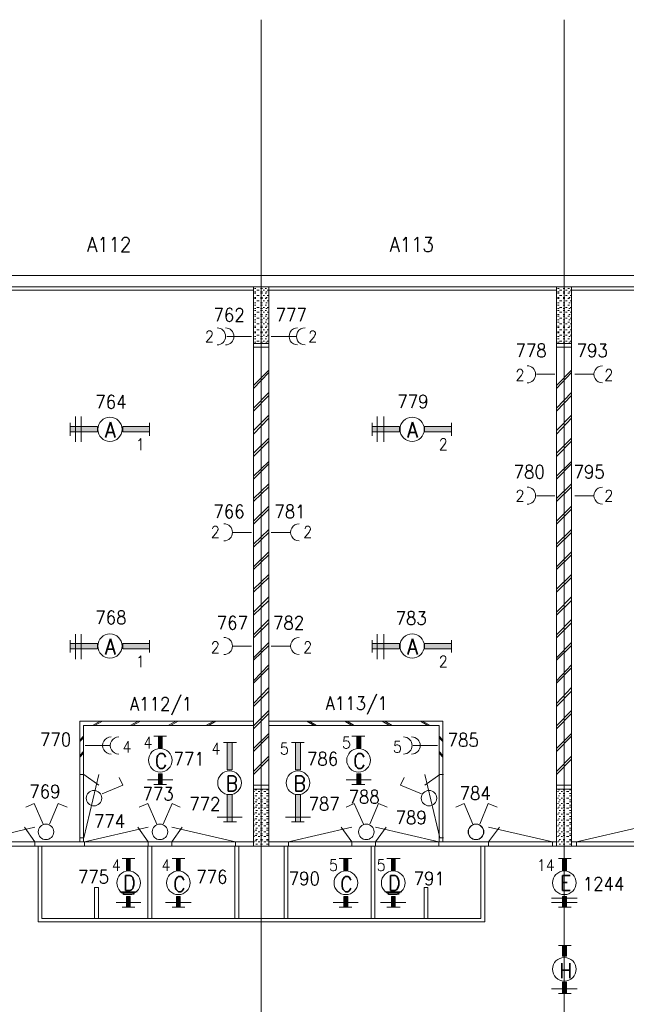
# Model space of a CAD drawing. Header units: metres. Extents: x -120 to -9, y 63 to 139.
# Tile 27 of 44: x -67 to -59, y 107 to 120. Entities that reach past the tile are written whole.
import ezdxf
from ezdxf.enums import TextEntityAlignment as Align

# ---------------------------------------------------------------- set-up
doc = ezdxf.new("R2010")
doc.units = ezdxf.units.M
doc.header["$MEASUREMENT"] = 0
doc.layers.add('Level 1', color=1, linetype='Continuous', lineweight=0)
doc.styles.add('Style-STANDARD', font='STANDARD.shx')

msp = doc.modelspace()

# ---------------------------------------------------------------- linework, layer by layer
at = {"layer": 'Level 1', "color": 11, "linetype": 'Continuous', "lineweight": 0}
for p, q in [((-63.792, 120.383), (-63.792, 93.672)), ((-59.796, 120.383), (-59.796, 93.626)), ((-113.636, 117.008), (-14.097, 117.008)), ((-113.636, 109.477), (-14.097, 109.477))]:
    msp.add_line(p, q, dxfattribs=at)
at = {"layer": 'Level 1', "color": 1, "linetype": 'Continuous', "lineweight": 0}
for p, q in [((-107.987, 117.008), (-51.554, 117.008)), ((-107.839, 116.86), (-51.698, 116.86)), ((-63.893, 116.86), (-63.893, 109.477)), ((-63.882, 116.837), (-63.862, 116.837)), ((-63.8, 116.837), (-63.776, 116.837)), ((-63.741, 116.837), (-63.722, 116.837)), ((-63.69, 116.86), (-63.69, 109.477)), ((-59.893, 116.86), (-59.893, 109.477)), ((-59.882, 116.837), (-59.858, 116.837)), ((-59.807, 116.837), (-59.784, 116.837)), ((-59.745, 116.837), (-59.725, 116.837)), ((-59.698, 116.86), (-59.698, 109.477)), ((-67.683, 116.813), (-63.893, 116.813)), ((-63.882, 116.79), (-63.862, 116.79)), ((-63.882, 116.774), (-63.862, 116.774)), ((-63.882, 116.719), (-63.862, 116.719)), ((-63.882, 116.704), (-63.862, 116.704)), ((-63.85, 116.813), (-63.819, 116.813)), ((-63.85, 116.743), (-63.819, 116.743)), ((-63.8, 116.79), (-63.776, 116.79)), ((-63.8, 116.774), (-63.776, 116.774)), ((-63.8, 116.719), (-63.776, 116.719)), ((-63.8, 116.704), (-63.776, 116.704)), ((-63.765, 116.813), (-63.749, 116.813)), ((-63.765, 116.743), (-63.749, 116.743)), ((-63.741, 116.774), (-63.722, 116.774)), ((-63.741, 116.704), (-63.722, 116.704)), ((-63.733, 116.79), (-63.714, 116.79)), ((-63.733, 116.719), (-63.714, 116.719)), ((-63.714, 116.813), (-63.702, 116.813)), ((-63.714, 116.743), (-63.702, 116.743)), ((-63.69, 116.813), (-59.893, 116.813)), ((-59.882, 116.79), (-59.858, 116.79)), ((-59.882, 116.774), (-59.858, 116.774)), ((-59.882, 116.719), (-59.858, 116.719)), ((-59.882, 116.704), (-59.858, 116.704)), ((-59.854, 116.813), (-59.827, 116.813)), ((-59.854, 116.743), (-59.827, 116.743)), ((-59.807, 116.79), (-59.784, 116.79)), ((-59.807, 116.774), (-59.784, 116.774)), ((-59.807, 116.719), (-59.784, 116.719)), ((-59.807, 116.704), (-59.784, 116.704)), ((-59.776, 116.813), (-59.753, 116.813)), ((-59.776, 116.743), (-59.753, 116.743)), ((-59.745, 116.774), (-59.725, 116.774)), ((-59.745, 116.704), (-59.725, 116.704)), ((-59.733, 116.79), (-59.714, 116.79)), ((-59.733, 116.719), (-59.714, 116.719)), ((-59.714, 116.813), (-59.702, 116.813)), ((-59.714, 116.743), (-59.702, 116.743)), ((-59.698, 116.813), (-55.901, 116.813)), ((-63.882, 116.649), (-63.862, 116.649)), ((-63.882, 116.618), (-63.862, 116.618)), ((-63.882, 116.571), (-63.862, 116.571)), ((-63.85, 116.672), (-63.819, 116.672)), ((-63.85, 116.587), (-63.819, 116.587)), ((-63.8, 116.649), (-63.776, 116.649)), ((-63.8, 116.618), (-63.776, 116.618)), ((-63.8, 116.571), (-63.776, 116.571)), ((-63.765, 116.672), (-63.749, 116.672)), ((-63.765, 116.587), (-63.749, 116.587)), ((-63.741, 116.618), (-63.722, 116.618)), ((-63.733, 116.649), (-63.714, 116.649)), ((-63.733, 116.571), (-63.714, 116.571)), ((-63.714, 116.672), (-63.702, 116.672)), ((-63.714, 116.587), (-63.702, 116.587)), ((-59.882, 116.649), (-59.858, 116.649)), ((-59.882, 116.618), (-59.858, 116.618)), ((-59.882, 116.571), (-59.858, 116.571)), ((-59.854, 116.672), (-59.827, 116.672)), ((-59.854, 116.587), (-59.827, 116.587)), ((-59.807, 116.649), (-59.784, 116.649)), ((-59.807, 116.618), (-59.784, 116.618)), ((-59.807, 116.571), (-59.784, 116.571)), ((-59.776, 116.672), (-59.753, 116.672)), ((-59.776, 116.587), (-59.753, 116.587)), ((-59.745, 116.618), (-59.725, 116.618)), ((-59.733, 116.649), (-59.714, 116.649)), ((-59.733, 116.571), (-59.714, 116.571)), ((-59.714, 116.672), (-59.702, 116.672)), ((-59.714, 116.587), (-59.702, 116.587)), ((-63.882, 116.547), (-63.862, 116.547)), ((-63.882, 116.493), (-63.862, 116.493)), ((-63.882, 116.469), (-63.862, 116.469)), ((-63.85, 116.524), (-63.819, 116.524)), ((-63.85, 116.446), (-63.819, 116.446)), ((-63.8, 116.547), (-63.776, 116.547)), ((-63.8, 116.493), (-63.776, 116.493)), ((-63.8, 116.469), (-63.776, 116.469)), ((-63.765, 116.524), (-63.749, 116.524)), ((-63.765, 116.446), (-63.749, 116.446)), ((-63.741, 116.547), (-63.722, 116.547)), ((-63.741, 116.469), (-63.722, 116.469)), ((-63.733, 116.493), (-63.714, 116.493)), ((-63.714, 116.524), (-63.702, 116.524)), ((-63.714, 116.446), (-63.702, 116.446)), ((-59.882, 116.547), (-59.858, 116.547)), ((-59.882, 116.493), (-59.858, 116.493)), ((-59.882, 116.469), (-59.858, 116.469)), ((-59.854, 116.524), (-59.827, 116.524)), ((-59.854, 116.446), (-59.827, 116.446)), ((-59.807, 116.547), (-59.784, 116.547)), ((-59.807, 116.493), (-59.784, 116.493)), ((-59.807, 116.469), (-59.784, 116.469)), ((-59.776, 116.524), (-59.753, 116.524)), ((-59.776, 116.446), (-59.753, 116.446)), ((-59.745, 116.547), (-59.725, 116.547)), ((-59.745, 116.469), (-59.725, 116.469)), ((-59.733, 116.493), (-59.714, 116.493)), ((-59.714, 116.524), (-59.702, 116.524)), ((-59.714, 116.446), (-59.702, 116.446)), ((-63.882, 116.422), (-63.862, 116.422)), ((-63.882, 116.391), (-63.862, 116.391)), ((-63.882, 116.337), (-63.862, 116.337)), ((-63.882, 116.321), (-63.862, 116.321)), ((-63.85, 116.368), (-63.819, 116.368)), ((-63.8, 116.422), (-63.776, 116.422)), ((-63.8, 116.391), (-63.776, 116.391)), ((-63.8, 116.337), (-63.776, 116.337)), ((-63.8, 116.321), (-63.776, 116.321)), ((-63.765, 116.368), (-63.749, 116.368)), ((-63.741, 116.391), (-63.722, 116.391)), ((-63.741, 116.321), (-63.722, 116.321)), ((-63.733, 116.422), (-63.714, 116.422)), ((-63.733, 116.337), (-63.714, 116.337)), ((-63.714, 116.368), (-63.702, 116.368)), ((-59.882, 116.422), (-59.858, 116.422)), ((-59.882, 116.391), (-59.858, 116.391)), ((-59.882, 116.337), (-59.858, 116.337)), ((-59.882, 116.321), (-59.858, 116.321)), ((-59.854, 116.368), (-59.827, 116.368)), ((-59.807, 116.422), (-59.784, 116.422)), ((-59.807, 116.391), (-59.784, 116.391)), ((-59.807, 116.337), (-59.784, 116.337)), ((-59.807, 116.321), (-59.784, 116.321)), ((-59.776, 116.368), (-59.753, 116.368)), ((-59.745, 116.391), (-59.725, 116.391)), ((-59.745, 116.321), (-59.725, 116.321)), ((-59.733, 116.422), (-59.714, 116.422)), ((-59.733, 116.337), (-59.714, 116.337)), ((-59.714, 116.368), (-59.702, 116.368)), ((-64.245, 116.204), (-63.921, 116.204)), ((-63.882, 116.266), (-63.862, 116.266)), ((-63.882, 116.251), (-63.862, 116.251)), ((-63.882, 116.204), (-63.862, 116.204)), ((-63.882, 116.172), (-63.862, 116.172)), ((-63.85, 116.29), (-63.819, 116.29)), ((-63.85, 116.219), (-63.819, 116.219)), ((-63.8, 116.266), (-63.776, 116.266)), ((-63.8, 116.251), (-63.776, 116.251)), ((-63.8, 116.204), (-63.776, 116.204)), ((-63.8, 116.172), (-63.776, 116.172)), ((-63.765, 116.29), (-63.749, 116.29)), ((-63.765, 116.219), (-63.749, 116.219)), ((-63.741, 116.251), (-63.722, 116.251)), ((-63.741, 116.172), (-63.722, 116.172)), ((-63.733, 116.266), (-63.714, 116.266)), ((-63.733, 116.204), (-63.714, 116.204)), ((-63.714, 116.29), (-63.702, 116.29)), ((-63.714, 116.219), (-63.702, 116.219)), ((-63.335, 116.204), (-63.659, 116.204)), ((-59.882, 116.266), (-59.858, 116.266)), ((-59.882, 116.251), (-59.858, 116.251)), ((-59.882, 116.204), (-59.858, 116.204)), ((-59.882, 116.172), (-59.858, 116.172)), ((-59.854, 116.29), (-59.827, 116.29)), ((-59.854, 116.219), (-59.827, 116.219)), ((-59.807, 116.266), (-59.784, 116.266)), ((-59.807, 116.251), (-59.784, 116.251)), ((-59.807, 116.204), (-59.784, 116.204)), ((-59.807, 116.172), (-59.784, 116.172)), ((-59.776, 116.29), (-59.753, 116.29)), ((-59.776, 116.219), (-59.753, 116.219)), ((-59.745, 116.251), (-59.725, 116.251)), ((-59.745, 116.172), (-59.725, 116.172)), ((-59.733, 116.266), (-59.714, 116.266)), ((-59.733, 116.204), (-59.714, 116.204)), ((-59.714, 116.29), (-59.702, 116.29)), ((-59.714, 116.219), (-59.702, 116.219)), ((-63.893, 116.11), (-63.69, 116.11)), ((-63.893, 116.063), (-63.69, 116.063)), ((-63.882, 116.126), (-63.862, 116.126)), ((-63.85, 116.141), (-63.819, 116.141)), ((-63.8, 116.126), (-63.776, 116.126)), ((-63.765, 116.141), (-63.749, 116.141)), ((-63.733, 116.126), (-63.714, 116.126)), ((-63.714, 116.141), (-63.702, 116.141)), ((-59.893, 116.11), (-59.698, 116.11)), ((-59.893, 116.063), (-59.698, 116.063)), ((-59.882, 116.126), (-59.858, 116.126)), ((-59.854, 116.141), (-59.827, 116.141)), ((-59.807, 116.126), (-59.784, 116.126)), ((-59.776, 116.141), (-59.753, 116.141)), ((-59.733, 116.126), (-59.714, 116.126)), ((-59.714, 116.141), (-59.702, 116.141)), ((-63.69, 115.758), (-63.893, 115.555)), ((-63.69, 115.727), (-63.893, 115.516)), ((-59.917, 115.704), (-60.159, 115.704)), ((-59.698, 115.758), (-59.893, 115.555)), ((-59.698, 115.727), (-59.893, 115.516)), ((-59.655, 115.704), (-59.409, 115.704)), ((-63.69, 115.462), (-63.893, 115.258)), ((-63.69, 115.422), (-63.893, 115.219)), ((-59.698, 115.462), (-59.893, 115.258)), ((-59.698, 115.422), (-59.893, 115.219)), ((-66.241, 115.149), (-66.241, 114.813)), ((-66.167, 115.149), (-66.167, 114.813)), ((-63.69, 115.165), (-63.893, 114.962)), ((-62.261, 115.149), (-62.261, 114.813)), ((-62.175, 115.149), (-62.175, 114.813)), ((-59.698, 115.165), (-59.893, 114.962)), ((-66.311, 114.891), (-66.311, 115.063)), ((-65.264, 114.891), (-65.264, 115.063)), ((-63.69, 115.126), (-63.893, 114.915)), ((-62.327, 114.891), (-62.327, 115.063)), ((-61.28, 114.891), (-61.28, 115.063)), ((-59.698, 115.126), (-59.893, 114.915)), ((-63.69, 114.86), (-63.893, 114.665)), ((-63.69, 114.821), (-63.893, 114.618)), ((-59.698, 114.86), (-59.893, 114.665)), ((-59.698, 114.821), (-59.893, 114.618)), ((-63.69, 114.555), (-63.893, 114.36)), ((-63.69, 114.524), (-63.893, 114.321)), ((-59.698, 114.555), (-59.893, 114.36)), ((-59.698, 114.524), (-59.893, 114.321)), ((-63.69, 114.258), (-63.893, 114.063)), ((-63.69, 114.219), (-63.893, 114.024)), ((-59.698, 114.258), (-59.893, 114.063)), ((-59.698, 114.219), (-59.893, 114.024)), ((-59.917, 114.102), (-60.159, 114.102)), ((-59.655, 114.102), (-59.409, 114.102)), ((-63.69, 113.962), (-63.893, 113.766)), ((-59.698, 113.962), (-59.893, 113.766)), ((-63.69, 113.922), (-63.893, 113.727)), ((-59.698, 113.922), (-59.893, 113.727)), ((-63.921, 113.618), (-64.167, 113.618)), ((-63.69, 113.657), (-63.893, 113.462)), ((-63.69, 113.618), (-63.893, 113.422)), ((-63.659, 113.618), (-63.413, 113.618)), ((-59.698, 113.657), (-59.893, 113.462)), ((-59.698, 113.618), (-59.893, 113.422)), ((-63.69, 113.36), (-63.893, 113.165)), ((-63.69, 113.321), (-63.893, 113.126)), ((-59.698, 113.36), (-59.893, 113.165)), ((-59.698, 113.321), (-59.893, 113.126)), ((-63.69, 113.063), (-63.893, 112.868)), ((-59.698, 113.063), (-59.893, 112.868)), ((-63.69, 113.024), (-63.893, 112.829)), ((-59.698, 113.024), (-59.893, 112.829)), ((-63.69, 112.766), (-63.893, 112.563)), ((-63.69, 112.719), (-63.893, 112.524)), ((-59.698, 112.766), (-59.893, 112.563)), ((-59.698, 112.719), (-59.893, 112.524)), ((-63.69, 112.469), (-63.893, 112.266)), ((-63.69, 112.422), (-63.893, 112.227)), ((-59.698, 112.469), (-59.893, 112.266)), ((-59.698, 112.422), (-59.893, 112.227)), ((-66.241, 112.274), (-66.241, 111.946)), ((-66.167, 112.274), (-66.167, 111.946)), ((-62.261, 112.274), (-62.261, 111.946)), ((-62.175, 112.274), (-62.175, 111.946)), ((-66.311, 112.032), (-66.311, 112.196)), ((-65.264, 112.032), (-65.264, 112.196)), ((-63.69, 112.165), (-63.893, 111.962)), ((-62.327, 112.032), (-62.327, 112.196)), ((-61.28, 112.032), (-61.28, 112.196)), ((-59.698, 112.165), (-59.893, 111.962)), ((-63.921, 112.118), (-64.167, 112.118)), ((-63.69, 112.126), (-63.893, 111.93)), ((-63.659, 112.118), (-63.413, 112.118)), ((-59.698, 112.126), (-59.893, 111.93)), ((-63.69, 111.868), (-63.893, 111.657)), ((-63.69, 111.829), (-63.893, 111.626)), ((-59.698, 111.868), (-59.893, 111.657)), ((-59.698, 111.829), (-59.893, 111.626)), ((-63.69, 111.571), (-63.893, 111.36)), ((-63.69, 111.524), (-63.893, 111.321)), ((-59.698, 111.571), (-59.893, 111.36)), ((-59.698, 111.524), (-59.893, 111.321)), ((-63.69, 111.266), (-63.893, 111.063)), ((-59.698, 111.266), (-59.893, 111.063)), ((-66.186, 111.126), (-66.186, 109.532)), ((-63.893, 111.126), (-66.186, 111.126)), ((-65.917, 111.126), (-66.018, 111.071)), ((-65.886, 111.126), (-65.991, 111.071)), ((-65.417, 111.126), (-65.522, 111.071)), ((-65.386, 111.126), (-65.491, 111.071)), ((-64.917, 111.126), (-65.018, 111.071)), ((-64.889, 111.126), (-64.991, 111.071)), ((-64.417, 111.126), (-64.522, 111.071)), ((-64.389, 111.126), (-64.487, 111.071)), ((-63.69, 111.227), (-63.893, 111.024)), ((-63.69, 111.126), (-61.393, 111.126)), ((-63.19, 111.126), (-63.093, 111.071)), ((-63.159, 111.126), (-63.061, 111.071)), ((-62.69, 111.126), (-62.597, 111.071)), ((-62.659, 111.126), (-62.565, 111.071)), ((-62.194, 111.126), (-62.097, 111.071)), ((-62.159, 111.126), (-62.065, 111.071)), ((-61.69, 111.126), (-61.593, 111.071)), ((-61.663, 111.126), (-61.561, 111.071)), ((-61.393, 111.126), (-61.393, 109.532)), ((-59.698, 111.227), (-59.893, 111.024)), ((-63.893, 111.071), (-66.139, 111.071)), ((-66.139, 111.071), (-66.139, 109.532)), ((-63.69, 111.071), (-61.444, 111.071)), ((-61.444, 111.071), (-61.444, 109.532)), ((-66.139, 110.93), (-66.186, 110.876)), ((-66.139, 110.907), (-66.186, 110.86)), ((-65.21, 110.93), (-65.042, 110.93)), ((-64.12, 110.844), (-64.288, 110.844)), ((-63.69, 110.962), (-63.893, 110.766)), ((-63.69, 110.93), (-63.893, 110.727)), ((-63.225, 110.844), (-63.39, 110.844)), ((-62.597, 110.93), (-62.425, 110.93)), ((-61.444, 110.93), (-61.393, 110.876)), ((-61.444, 110.907), (-61.393, 110.86)), ((-59.698, 110.962), (-59.893, 110.766)), ((-59.698, 110.93), (-59.893, 110.727)), ((-66.139, 110.727), (-66.186, 110.672)), ((-65.792, 110.805), (-66.116, 110.805)), ((-61.788, 110.805), (-61.464, 110.805)), ((-61.444, 110.727), (-61.393, 110.672)), ((-66.139, 110.704), (-66.186, 110.649)), ((-63.69, 110.665), (-63.893, 110.462)), ((-63.69, 110.626), (-63.893, 110.422)), ((-61.444, 110.704), (-61.393, 110.649)), ((-59.698, 110.665), (-59.893, 110.462)), ((-59.698, 110.626), (-59.893, 110.422)), ((-66.183, 110.422), (-66.132, 110.422)), ((-66.132, 109.587), (-65.933, 110.422)), ((-66.132, 110.422), (-65.933, 110.282)), ((-65.62, 110.282), (-65.667, 110.383)), ((-65.292, 110.352), (-64.956, 110.352)), ((-62.671, 110.352), (-62.339, 110.352)), ((-61.952, 110.282), (-61.905, 110.383)), ((-61.436, 109.587), (-61.632, 110.422)), ((-61.436, 110.422), (-61.632, 110.282)), ((-61.386, 110.422), (-61.436, 110.422)), ((-65.889, 110.165), (-65.62, 110.282)), ((-65.21, 110.29), (-65.042, 110.29)), ((-63.69, 110.282), (-63.893, 110.282)), ((-63.69, 110.227), (-63.893, 110.227)), ((-63.874, 110.196), (-63.882, 110.196)), ((-63.85, 110.219), (-63.874, 110.219)), ((-63.811, 110.196), (-63.831, 110.196)), ((-63.776, 110.219), (-63.8, 110.219)), ((-63.733, 110.196), (-63.757, 110.196)), ((-63.702, 110.219), (-63.722, 110.219)), ((-62.597, 110.29), (-62.425, 110.29)), ((-61.675, 110.165), (-61.952, 110.282)), ((-59.698, 110.282), (-59.893, 110.282)), ((-59.698, 110.227), (-59.893, 110.227)), ((-59.87, 110.196), (-59.882, 110.196)), ((-59.854, 110.219), (-59.87, 110.219)), ((-59.815, 110.196), (-59.835, 110.196)), ((-59.784, 110.219), (-59.807, 110.219)), ((-59.733, 110.196), (-59.765, 110.196)), ((-59.702, 110.219), (-59.722, 110.219)), ((-63.874, 110.11), (-63.882, 110.11)), ((-63.85, 110.141), (-63.874, 110.141)), ((-63.85, 110.063), (-63.874, 110.063)), ((-63.843, 110.172), (-63.862, 110.172)), ((-63.843, 110.087), (-63.862, 110.087)), ((-63.811, 110.11), (-63.831, 110.11)), ((-63.776, 110.172), (-63.8, 110.172)), ((-63.776, 110.141), (-63.8, 110.141)), ((-63.776, 110.087), (-63.8, 110.087)), ((-63.776, 110.063), (-63.8, 110.063)), ((-63.733, 110.11), (-63.757, 110.11)), ((-63.702, 110.172), (-63.722, 110.172)), ((-63.702, 110.141), (-63.722, 110.141)), ((-63.702, 110.087), (-63.722, 110.087)), ((-63.702, 110.063), (-63.722, 110.063)), ((-59.87, 110.11), (-59.882, 110.11)), ((-59.854, 110.141), (-59.87, 110.141)), ((-59.854, 110.063), (-59.87, 110.063)), ((-59.843, 110.172), (-59.858, 110.172)), ((-59.843, 110.087), (-59.858, 110.087)), ((-59.815, 110.11), (-59.835, 110.11)), ((-59.784, 110.172), (-59.807, 110.172)), ((-59.784, 110.141), (-59.807, 110.141)), ((-59.784, 110.087), (-59.807, 110.087)), ((-59.784, 110.063), (-59.807, 110.063)), ((-59.733, 110.11), (-59.765, 110.11)), ((-59.702, 110.172), (-59.722, 110.172)), ((-59.702, 110.141), (-59.722, 110.141)), ((-59.702, 110.087), (-59.722, 110.087)), ((-59.702, 110.063), (-59.722, 110.063)), ((-66.788, 110.04), (-66.897, 109.993)), ((-66.671, 109.766), (-66.788, 110.04)), ((-66.585, 109.766), (-66.472, 110.04)), ((-66.472, 110.04), (-66.354, 109.993)), ((-65.288, 110.04), (-65.401, 109.993)), ((-65.171, 109.766), (-65.288, 110.04)), ((-65.085, 109.766), (-64.968, 110.04)), ((-64.968, 110.04), (-64.862, 109.993)), ((-63.874, 110.04), (-63.882, 110.04)), ((-63.874, 109.977), (-63.882, 109.977)), ((-63.85, 109.993), (-63.874, 109.993)), ((-63.843, 110.016), (-63.862, 110.016)), ((-63.843, 109.946), (-63.862, 109.946)), ((-63.811, 110.04), (-63.831, 110.04)), ((-63.811, 109.977), (-63.831, 109.977)), ((-63.776, 110.016), (-63.8, 110.016)), ((-63.776, 109.993), (-63.8, 109.993)), ((-63.776, 109.946), (-63.8, 109.946)), ((-63.733, 110.04), (-63.757, 110.04)), ((-63.733, 109.977), (-63.757, 109.977)), ((-63.702, 110.016), (-63.722, 110.016)), ((-63.702, 109.993), (-63.722, 109.993)), ((-63.702, 109.946), (-63.722, 109.946)), ((-62.565, 110.04), (-62.671, 109.993)), ((-62.444, 109.766), (-62.565, 110.04)), ((-62.358, 109.766), (-62.245, 110.04)), ((-62.245, 110.04), (-62.128, 109.993)), ((-61.112, 110.04), (-61.225, 109.993)), ((-60.999, 109.766), (-61.112, 110.04)), ((-60.909, 109.766), (-60.796, 110.04)), ((-60.796, 110.04), (-60.679, 109.993)), ((-59.87, 110.04), (-59.882, 110.04)), ((-59.87, 109.977), (-59.882, 109.977)), ((-59.854, 109.993), (-59.87, 109.993)), ((-59.843, 110.016), (-59.858, 110.016)), ((-59.843, 109.946), (-59.858, 109.946)), ((-59.815, 110.04), (-59.835, 110.04)), ((-59.815, 109.977), (-59.835, 109.977)), ((-59.784, 110.016), (-59.807, 110.016)), ((-59.784, 109.993), (-59.807, 109.993)), ((-59.784, 109.946), (-59.807, 109.946)), ((-59.733, 110.04), (-59.765, 110.04)), ((-59.733, 109.977), (-59.765, 109.977)), ((-59.702, 110.016), (-59.722, 110.016)), ((-59.702, 109.993), (-59.722, 109.993)), ((-59.702, 109.946), (-59.722, 109.946)), ((-64.374, 109.86), (-64.042, 109.86)), ((-63.874, 109.899), (-63.882, 109.899)), ((-63.874, 109.821), (-63.882, 109.821)), ((-63.85, 109.915), (-63.874, 109.915)), ((-63.85, 109.837), (-63.874, 109.837)), ((-63.843, 109.868), (-63.862, 109.868)), ((-63.811, 109.899), (-63.831, 109.899)), ((-63.811, 109.821), (-63.831, 109.821)), ((-63.776, 109.915), (-63.8, 109.915)), ((-63.776, 109.868), (-63.8, 109.868)), ((-63.776, 109.837), (-63.8, 109.837)), ((-63.733, 109.899), (-63.757, 109.899)), ((-63.733, 109.821), (-63.757, 109.821)), ((-63.702, 109.915), (-63.722, 109.915)), ((-63.702, 109.868), (-63.722, 109.868)), ((-63.702, 109.837), (-63.722, 109.837)), ((-63.472, 109.86), (-63.14, 109.86)), ((-59.87, 109.899), (-59.882, 109.899)), ((-59.87, 109.821), (-59.882, 109.821)), ((-59.854, 109.915), (-59.87, 109.915)), ((-59.854, 109.837), (-59.87, 109.837)), ((-59.843, 109.868), (-59.858, 109.868)), ((-59.815, 109.899), (-59.835, 109.899)), ((-59.815, 109.821), (-59.835, 109.821)), ((-59.784, 109.915), (-59.807, 109.915)), ((-59.784, 109.868), (-59.807, 109.868)), ((-59.784, 109.837), (-59.807, 109.837)), ((-59.733, 109.899), (-59.765, 109.899)), ((-59.733, 109.821), (-59.765, 109.821)), ((-59.702, 109.915), (-59.722, 109.915)), ((-59.702, 109.868), (-59.722, 109.868)), ((-59.702, 109.837), (-59.722, 109.837)), ((-67.62, 109.532), (-66.78, 109.727)), ((-66.78, 109.532), (-66.917, 109.727)), ((-66.124, 109.532), (-65.284, 109.727)), ((-65.284, 109.532), (-65.421, 109.727)), ((-64.132, 109.532), (-64.972, 109.727)), ((-64.972, 109.532), (-64.835, 109.727)), ((-64.12, 109.797), (-64.288, 109.797)), ((-63.874, 109.743), (-63.882, 109.743)), ((-63.85, 109.766), (-63.874, 109.766)), ((-63.85, 109.688), (-63.874, 109.688)), ((-63.843, 109.79), (-63.862, 109.79)), ((-63.843, 109.712), (-63.862, 109.712)), ((-63.811, 109.743), (-63.831, 109.743)), ((-63.776, 109.79), (-63.8, 109.79)), ((-63.776, 109.766), (-63.8, 109.766)), ((-63.776, 109.712), (-63.8, 109.712)), ((-63.776, 109.688), (-63.8, 109.688)), ((-63.733, 109.743), (-63.757, 109.743)), ((-63.702, 109.79), (-63.722, 109.79)), ((-63.702, 109.766), (-63.722, 109.766)), ((-63.702, 109.712), (-63.722, 109.712)), ((-63.702, 109.688), (-63.722, 109.688)), ((-63.432, 109.532), (-62.597, 109.727)), ((-63.225, 109.797), (-63.39, 109.797)), ((-62.597, 109.532), (-62.737, 109.727)), ((-61.448, 109.532), (-62.284, 109.727)), ((-62.284, 109.532), (-62.143, 109.727)), ((-59.948, 109.532), (-60.792, 109.727)), ((-60.792, 109.532), (-60.647, 109.727)), ((-59.87, 109.743), (-59.882, 109.743)), ((-59.854, 109.766), (-59.87, 109.766)), ((-59.854, 109.688), (-59.87, 109.688)), ((-59.843, 109.79), (-59.858, 109.79)), ((-59.843, 109.712), (-59.858, 109.712)), ((-59.815, 109.743), (-59.835, 109.743)), ((-59.784, 109.79), (-59.807, 109.79)), ((-59.784, 109.766), (-59.807, 109.766)), ((-59.784, 109.712), (-59.807, 109.712)), ((-59.784, 109.688), (-59.807, 109.688)), ((-59.733, 109.743), (-59.765, 109.743)), ((-59.702, 109.79), (-59.722, 109.79)), ((-59.702, 109.766), (-59.722, 109.766)), ((-59.702, 109.712), (-59.722, 109.712)), ((-59.702, 109.688), (-59.722, 109.688)), ((-59.632, 109.532), (-58.792, 109.727)), ((-66.183, 109.587), (-66.132, 109.587)), ((-63.874, 109.665), (-63.882, 109.665)), ((-63.874, 109.602), (-63.882, 109.602)), ((-63.85, 109.618), (-63.874, 109.618)), ((-63.85, 109.547), (-63.874, 109.547)), ((-63.843, 109.641), (-63.862, 109.641)), ((-63.843, 109.563), (-63.862, 109.563)), ((-63.811, 109.665), (-63.831, 109.665)), ((-63.811, 109.602), (-63.831, 109.602)), ((-63.776, 109.641), (-63.8, 109.641)), ((-63.776, 109.618), (-63.8, 109.618)), ((-63.776, 109.563), (-63.8, 109.563)), ((-63.776, 109.547), (-63.8, 109.547)), ((-63.733, 109.665), (-63.757, 109.665)), ((-63.733, 109.602), (-63.757, 109.602)), ((-63.702, 109.641), (-63.722, 109.641)), ((-63.702, 109.618), (-63.722, 109.618)), ((-63.702, 109.563), (-63.722, 109.563)), ((-63.702, 109.547), (-63.722, 109.547)), ((-61.386, 109.587), (-61.436, 109.587)), ((-59.87, 109.665), (-59.882, 109.665)), ((-59.87, 109.602), (-59.882, 109.602)), ((-59.854, 109.618), (-59.87, 109.618)), ((-59.854, 109.547), (-59.87, 109.547)), ((-59.843, 109.641), (-59.858, 109.641)), ((-59.843, 109.563), (-59.858, 109.563)), ((-59.815, 109.665), (-59.835, 109.665)), ((-59.815, 109.602), (-59.835, 109.602)), ((-59.784, 109.641), (-59.807, 109.641)), ((-59.784, 109.618), (-59.807, 109.618)), ((-59.784, 109.563), (-59.807, 109.563)), ((-59.784, 109.547), (-59.807, 109.547)), ((-59.733, 109.665), (-59.765, 109.665)), ((-59.733, 109.602), (-59.765, 109.602)), ((-59.702, 109.641), (-59.722, 109.641)), ((-59.702, 109.618), (-59.722, 109.618)), ((-59.702, 109.563), (-59.722, 109.563)), ((-59.702, 109.547), (-59.722, 109.547)), ((-111.839, 109.477), (-23.928, 109.477)), ((-67.683, 109.532), (-63.893, 109.532)), ((-66.78, 109.485), (-66.78, 109.532)), ((-66.737, 109.477), (-66.737, 108.477)), ((-66.686, 109.477), (-66.686, 108.524)), ((-66.124, 109.485), (-66.124, 109.532)), ((-65.288, 109.477), (-65.288, 108.524)), ((-65.284, 109.485), (-65.284, 109.532)), ((-65.237, 109.477), (-65.237, 108.524)), ((-64.972, 109.485), (-64.972, 109.532)), ((-64.139, 109.477), (-64.139, 108.524)), ((-64.132, 109.485), (-64.132, 109.532)), ((-64.085, 109.477), (-64.085, 108.524)), ((-63.874, 109.532), (-63.882, 109.532)), ((-63.843, 109.501), (-63.862, 109.501)), ((-63.811, 109.532), (-63.831, 109.532)), ((-63.776, 109.501), (-63.8, 109.501)), ((-63.733, 109.532), (-63.757, 109.532)), ((-63.702, 109.501), (-63.722, 109.501)), ((-63.69, 109.532), (-59.893, 109.532)), ((-63.491, 109.477), (-63.491, 108.524)), ((-63.44, 109.477), (-63.44, 108.524)), ((-63.432, 109.485), (-63.432, 109.532)), ((-62.597, 109.485), (-62.597, 109.532)), ((-62.339, 109.477), (-62.339, 108.524)), ((-62.292, 109.477), (-62.292, 108.524)), ((-62.284, 109.485), (-62.284, 109.532)), ((-61.448, 109.485), (-61.448, 109.532)), ((-60.893, 109.477), (-60.893, 108.524)), ((-60.839, 109.477), (-60.839, 108.477)), ((-60.792, 109.485), (-60.792, 109.532)), ((-59.948, 109.485), (-59.948, 109.532)), ((-59.87, 109.532), (-59.882, 109.532)), ((-59.843, 109.501), (-59.858, 109.501)), ((-59.815, 109.532), (-59.835, 109.532)), ((-59.784, 109.501), (-59.807, 109.501)), ((-59.733, 109.532), (-59.765, 109.532)), ((-59.702, 109.501), (-59.722, 109.501)), ((-59.698, 109.532), (-55.901, 109.532)), ((-59.632, 109.485), (-59.632, 109.532)), ((-65.628, 109.313), (-65.46, 109.313)), ((-64.968, 109.313), (-64.8, 109.313)), ((-62.765, 109.313), (-62.597, 109.313)), ((-62.132, 109.313), (-61.96, 109.313)), ((-59.87, 109.313), (-59.702, 109.313)), ((-65.991, 108.524), (-65.991, 108.93)), ((-65.991, 108.93), (-65.94, 108.93)), ((-65.94, 108.93), (-65.94, 108.524)), ((-61.593, 108.93), (-61.64, 108.93)), ((-61.64, 108.93), (-61.64, 108.524)), ((-61.593, 108.524), (-61.593, 108.93)), ((-65.659, 108.876), (-65.429, 108.876)), ((-65.651, 108.868), (-65.448, 108.868)), ((-65.639, 108.86), (-65.46, 108.86)), ((-65.62, 108.844), (-65.468, 108.844)), ((-65.608, 108.837), (-65.499, 108.837)), ((-62.159, 108.876), (-61.936, 108.876)), ((-62.147, 108.868), (-61.952, 108.868)), ((-62.14, 108.86), (-61.96, 108.86)), ((-62.12, 108.844), (-61.972, 108.844)), ((-62.112, 108.837), (-61.999, 108.837)), ((-59.96, 108.79), (-59.624, 108.79)), ((-65.706, 108.735), (-65.382, 108.735)), ((-65.628, 108.672), (-65.46, 108.672)), ((-65.054, 108.735), (-64.718, 108.735)), ((-64.968, 108.672), (-64.8, 108.672)), ((-62.843, 108.735), (-62.511, 108.735)), ((-62.765, 108.672), (-62.597, 108.672)), ((-62.218, 108.735), (-61.882, 108.735)), ((-62.132, 108.672), (-61.96, 108.672)), ((-59.96, 108.735), (-59.624, 108.735)), ((-59.87, 108.672), (-59.702, 108.672)), ((-66.686, 108.524), (-60.893, 108.524)), ((-66.737, 108.477), (-60.839, 108.477)), ((-59.87, 108.165), (-59.702, 108.165)), ((-59.96, 107.594), (-59.624, 107.594)), ((-59.87, 107.532), (-59.702, 107.532))]:
    msp.add_line(p, q, dxfattribs=at)
for centre, radius in [((-65.788, 114.977), 0.16), ((-61.8, 114.977), 0.16), ((-65.788, 112.118), 0.16), ((-61.8, 112.118), 0.16), ((-65.124, 110.61), 0.156), ((-62.507, 110.61), 0.156), ((-64.21, 110.313), 0.156), ((-63.307, 110.313), 0.156), ((-65.999, 110.11), 0.102), ((-61.577, 110.11), 0.102), ((-66.632, 109.665), 0.102), ((-65.128, 109.665), 0.102), ((-62.405, 109.665), 0.102), ((-60.96, 109.665), 0.102), ((-60.956, 109.665), 0.102), ((-65.542, 108.993), 0.156), ((-64.886, 108.993), 0.156), ((-62.675, 108.993), 0.156), ((-62.05, 108.993), 0.156), ((-59.792, 108.993), 0.156), ((-59.792, 107.852), 0.156)]:
    msp.add_circle(centre, radius, dxfattribs=at)
for centre, start, end in [((-64.374, 116.204), 270.0001, 90), ((-64.264, 116.204), 270.0001, 90), ((-63.311, 116.204), 90, 270.0002), ((-63.214, 116.204), 90, 270.0002), ((-60.284, 115.704), 270.0001, 90), ((-59.288, 115.704), 90, 270.0001), ((-60.284, 114.102), 270.0001, 90), ((-59.288, 114.102), 90, 270.0001), ((-64.284, 113.618), 270.0001, 90), ((-63.292, 113.618), 90, 270.0001), ((-64.284, 112.118), 270.0001, 90), ((-63.292, 112.118), 90, 270.0001), ((-65.772, 110.805), 90, 270.0002), ((-65.671, 110.805), 90, 270.0002), ((-61.913, 110.805), 270.0001, 90), ((-61.807, 110.805), 270.0001, 90)]:
    msp.add_arc(centre, 0.113, start, end, dxfattribs=at)
at = {"layer": 'Level 1', "color": 1, "linetype": 'Continuous', "lineweight": 0, "extrusion": (0, 0, -1)}
for points in [[(65.952, 115.016), (66.311, 115.016), (65.952, 114.946), (66.311, 114.946)], [(61.968, 115.016), (62.327, 115.016), (61.968, 114.946), (62.327, 114.946)], [(65.952, 112.149), (66.311, 112.149), (65.952, 112.079), (66.311, 112.079)], [(61.968, 112.149), (62.327, 112.149), (61.968, 112.079), (62.327, 112.079)], [(64.241, 110.157), (64.241, 109.797), (64.175, 110.157), (64.175, 109.797)], [(63.339, 110.157), (63.339, 109.797), (63.272, 110.157), (63.272, 109.797)]]:
    msp.add_solid(points, dxfattribs=at)
at = {"layer": 'Level 1', "color": 1, "linetype": 'Continuous', "lineweight": 0}
for points in [[(-65.62, 114.946), (-65.264, 114.946), (-65.62, 115.016), (-65.264, 115.016)], [(-61.636, 114.946), (-61.28, 114.946), (-61.636, 115.016), (-61.28, 115.016)], [(-65.62, 112.079), (-65.264, 112.079), (-65.62, 112.149), (-65.264, 112.149)], [(-61.636, 112.079), (-61.28, 112.079), (-61.636, 112.149), (-61.28, 112.149)], [(-65.097, 110.774), (-65.147, 110.774), (-65.097, 110.93), (-65.147, 110.93)], [(-64.175, 110.485), (-64.175, 110.844), (-64.241, 110.485), (-64.241, 110.844)], [(-63.272, 110.485), (-63.272, 110.844), (-63.339, 110.485), (-63.339, 110.844)], [(-62.479, 110.774), (-62.53, 110.774), (-62.479, 110.93), (-62.53, 110.93)], [(-65.097, 110.29), (-65.147, 110.29), (-65.097, 110.43), (-65.147, 110.43)], [(-62.479, 110.29), (-62.53, 110.29), (-62.479, 110.43), (-62.53, 110.43)], [(-65.522, 109.157), (-65.569, 109.157), (-65.522, 109.313), (-65.569, 109.313)], [(-64.862, 109.157), (-64.909, 109.157), (-64.862, 109.313), (-64.909, 109.313)], [(-62.647, 109.157), (-62.702, 109.157), (-62.647, 109.313), (-62.702, 109.313)], [(-62.022, 109.157), (-62.073, 109.157), (-62.022, 109.313), (-62.073, 109.313)], [(-59.765, 109.157), (-59.815, 109.157), (-59.765, 109.313), (-59.815, 109.313)], [(-65.522, 108.672), (-65.569, 108.672), (-65.522, 108.813), (-65.569, 108.813)], [(-64.862, 108.672), (-64.909, 108.672), (-64.862, 108.813), (-64.909, 108.813)], [(-62.647, 108.672), (-62.702, 108.672), (-62.647, 108.813), (-62.702, 108.813)], [(-62.022, 108.672), (-62.073, 108.672), (-62.022, 108.813), (-62.073, 108.813)], [(-59.765, 108.672), (-59.815, 108.672), (-59.765, 108.813), (-59.815, 108.813)], [(-59.765, 108.024), (-59.815, 108.024), (-59.765, 108.165), (-59.815, 108.165)], [(-59.765, 107.532), (-59.815, 107.532), (-59.765, 107.68), (-59.815, 107.68)]]:
    msp.add_solid(points, dxfattribs=at)
for points in [[(-65.952, 115.016), (-66.311, 115.016), (-66.311, 114.946), (-65.952, 114.946)], [(-65.62, 114.946), (-65.264, 114.946), (-65.264, 115.016), (-65.62, 115.016)], [(-61.968, 115.016), (-62.327, 115.016), (-62.327, 114.946), (-61.968, 114.946)], [(-61.636, 114.946), (-61.28, 114.946), (-61.28, 115.016), (-61.636, 115.016)], [(-65.952, 112.149), (-66.311, 112.149), (-66.311, 112.079), (-65.952, 112.079)], [(-65.62, 112.079), (-65.264, 112.079), (-65.264, 112.149), (-65.62, 112.149)], [(-61.968, 112.149), (-62.327, 112.149), (-62.327, 112.079), (-61.968, 112.079)], [(-61.636, 112.079), (-61.28, 112.079), (-61.28, 112.149), (-61.636, 112.149)], [(-65.097, 110.774), (-65.147, 110.774), (-65.147, 110.93), (-65.097, 110.93)], [(-64.175, 110.485), (-64.175, 110.844), (-64.241, 110.844), (-64.241, 110.485)], [(-63.272, 110.485), (-63.272, 110.844), (-63.339, 110.844), (-63.339, 110.485)], [(-62.479, 110.774), (-62.53, 110.774), (-62.53, 110.93), (-62.479, 110.93)], [(-65.097, 110.29), (-65.147, 110.29), (-65.147, 110.43), (-65.097, 110.43)], [(-62.479, 110.29), (-62.53, 110.29), (-62.53, 110.43), (-62.479, 110.43)], [(-64.241, 110.157), (-64.241, 109.797), (-64.175, 109.797), (-64.175, 110.157)], [(-63.339, 110.157), (-63.339, 109.797), (-63.272, 109.797), (-63.272, 110.157)], [(-65.522, 109.157), (-65.569, 109.157), (-65.569, 109.313), (-65.522, 109.313)], [(-64.862, 109.157), (-64.909, 109.157), (-64.909, 109.313), (-64.862, 109.313)], [(-62.647, 109.157), (-62.702, 109.157), (-62.702, 109.313), (-62.647, 109.313)], [(-62.022, 109.157), (-62.073, 109.157), (-62.073, 109.313), (-62.022, 109.313)], [(-59.765, 109.157), (-59.815, 109.157), (-59.815, 109.313), (-59.765, 109.313)], [(-65.522, 108.672), (-65.569, 108.672), (-65.569, 108.813), (-65.522, 108.813)], [(-64.862, 108.672), (-64.909, 108.672), (-64.909, 108.813), (-64.862, 108.813)], [(-62.647, 108.672), (-62.702, 108.672), (-62.702, 108.813), (-62.647, 108.813)], [(-62.022, 108.672), (-62.073, 108.672), (-62.073, 108.813), (-62.022, 108.813)], [(-59.765, 108.672), (-59.815, 108.672), (-59.815, 108.813), (-59.765, 108.813)], [(-59.765, 108.024), (-59.815, 108.024), (-59.815, 108.165), (-59.765, 108.165)], [(-59.765, 107.532), (-59.815, 107.532), (-59.815, 107.68), (-59.765, 107.68)]]:
    msp.add_3dface(points, dxfattribs=at)

# ---------------------------------------------------------------- texts
at = {"layer": 'Level 1', "color": 1, "linetype": 'Continuous', "lineweight": 0, "style": 'Style-STANDARD'}
for s, height, p in [('A112', 0.1914, (-65.798, 117.321)), ('A113', 0.1914, (-61.806, 117.321)), ('762', 0.1757, (-64.216, 116.399)), ('777', 0.1757, (-63.395, 116.399)), ('2', 0.152, (-64.475, 116.126)), ('2', 0.152, (-63.112, 116.126)), ('778', 0.1757, (-60.231, 115.93)), ('793', 0.1757, (-59.423, 115.93)), ('2', 0.152, (-60.377, 115.618)), ('2', 0.152, (-59.205, 115.618)), ('764', 0.1757, (-65.775, 115.251)), ('779', 0.1757, (-61.79, 115.258)), ('1', 0.152, (-65.386, 114.704)), ('2', 0.152, (-61.389, 114.704)), ('780', 0.1757, (-60.255, 114.329)), ('795', 0.1757, (-59.465, 114.329)), ('2', 0.152, (-60.377, 114.024)), ('2', 0.152, (-59.205, 114.024)), ('766', 0.1757, (-64.217, 113.805)), ('781', 0.1757, (-63.412, 113.805)), ('2', 0.152, (-64.397, 113.547)), ('2', 0.152, (-63.178, 113.547)), ('768', 0.1757, (-65.775, 112.407)), ('783', 0.1757, (-61.813, 112.399)), ('767', 0.1757, (-64.173, 112.337)), ('782', 0.1757, (-63.43, 112.337)), ('2', 0.152, (-64.397, 112.024)), ('2', 0.152, (-63.178, 112.024)), ('1', 0.152, (-65.386, 111.837)), ('2', 0.152, (-61.389, 111.837)), ('A112/1', 0.1757, (-65.114, 111.266)), ('A113/1', 0.1757, (-62.532, 111.274)), ('770', 0.1757, (-66.505, 110.797)), ('4', 0.152, (-65.565, 110.712)), ('4', 0.152, (-65.287, 110.766)), ('4', 0.152, (-64.389, 110.688)), ('5', 0.152, (-63.487, 110.688)), ('5', 0.152, (-62.666, 110.766)), ('5', 0.152, (-61.994, 110.712)), ('785', 0.1757, (-61.126, 110.79)), ('771', 0.1757, (-64.744, 110.54)), ('786', 0.1757, (-62.982, 110.54)), ('769', 0.1757, (-66.646, 110.11)), ('773', 0.1757, (-65.153, 110.079)), ('788', 0.1757, (-62.434, 110.04)), ('784', 0.1757, (-60.969, 110.087)), ('772', 0.1757, (-64.536, 109.946)), ('787', 0.1757, (-62.962, 109.946)), ('789', 0.1757, (-61.813, 109.766)), ('774', 0.1757, (-65.794, 109.719)), ('4', 0.152, (-65.705, 109.149)), ('4', 0.152, (-65.049, 109.149)), ('5', 0.152, (-62.838, 109.149)), ('5', 0.152, (-62.209, 109.149)), ('14', 0.1523, (-60.037, 109.149)), ('775', 0.1757, (-66.005, 108.985)), ('776', 0.1757, (-64.443, 108.985)), ('790', 0.1757, (-63.223, 108.962)), ('791', 0.1757, (-61.576, 108.962)), ('1244', 0.1757, (-59.274, 108.891))]:
    msp.add_text(s, height=height, dxfattribs=at).set_placement(p, align=Align.CENTER)
for s, height, p in [('A', 0.203, (-65.854, 114.868)), ('A', 0.203, (-61.866, 114.868)), ('A', 0.203, (-65.854, 112.008)), ('A', 0.203, (-61.866, 112.008)), ('C', 0.199, (-65.194, 110.501)), ('C', 0.199, (-62.577, 110.501)), ('B', 0.199, (-64.261, 110.204)), ('B', 0.199, (-63.366, 110.204)), ('D', 0.199, (-65.612, 108.891)), ('C', 0.199, (-64.952, 108.876)), ('C', 0.199, (-62.749, 108.876)), ('D', 0.199, (-62.116, 108.891)), ('E', 0.199, (-59.847, 108.891)), ('H', 0.199, (-59.858, 107.735))]:
    msp.add_text(s, height=height, dxfattribs=at).set_placement(p)

doc.saveas('drawing.dxf')
